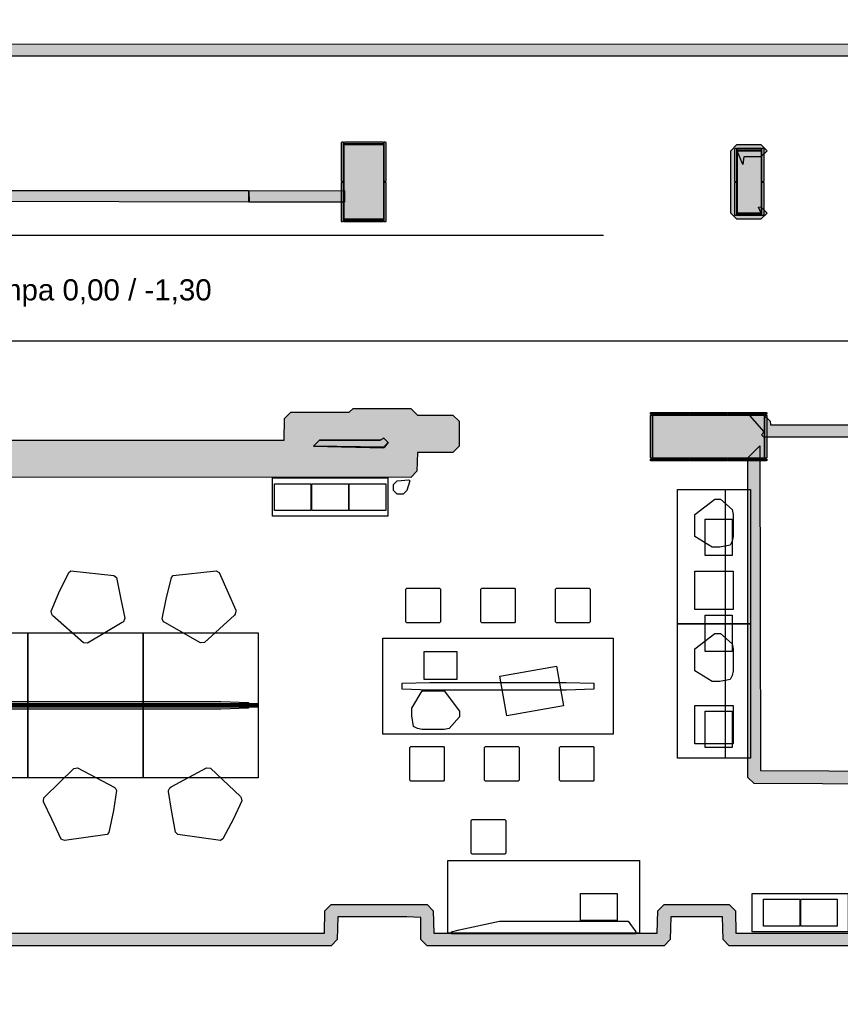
# Model space of a CAD drawing. Header units: millimetres. Extents: x -4985 to 43235, y -185 to 35000.
# Tile 13 of 14: x 17914 to 26467, y 20085 to 30345. Entities that reach past the tile are written whole.
import ezdxf
from ezdxf.enums import TextEntityAlignment as Align

# ---------------------------------------------------------------- set-up
doc = ezdxf.new("R2010")
doc.units = ezdxf.units.MM
for name, color, linetype in [('A-ARREDI', 9, 'Continuous'), ('A-MURI-ESISTENTI', 7, 'Continuous'), ('A-MURI-NUOVI', 40, 'Continuous'), ('A-PILASTRI', 8, 'Continuous'), ('A-TESTI', 7, 'Continuous'), ('A-TRACCE-SEZIONI', 1, 'Continuous')]:
    doc.layers.add(name, color=color, linetype=linetype)
doc.styles.add('VISIO', font='arial.ttf')

msp = doc.modelspace()

# ---------------------------------------------------------------- hatches: boundary and pattern name
at = {"layer": 'A-MURI-ESISTENTI'}
for points in [[(33610, 29635), (33510, 29635), (33445, 29700), (33440, 30045), (32630, 30045), (32625, 29810), (32560, 29745), (32060, 29745), (31995, 29810), (31990, 29965), (29980, 29965), (29975, 29730), (29910, 29665), (29210, 29665), (29145, 29730), (29140, 29965), (17620, 29965), (17615, 30090), (29210, 30095), (29275, 30030), (29280, 29795), (29840, 29795), (29845, 30030), (29910, 30095), (32060, 30095), (32125, 30030), (32130, 29875), (32490, 29875), (32495, 30110), (32560, 30175), (35730, 30175), (35795, 30110), (35800, 29875), (36115, 29880), (36110, 30185), (32340, 30185), (32340, 30345), (32490, 30345), (32500, 30315), (36180, 30315), (36245, 30250), (36245, 29810), (36180, 29745), (35730, 29745), (35665, 29810), (35660, 30045), (33680, 30045), (33675, 29700), (33610, 29635)], [(25640, 28265), (25390, 28265), (25325, 28330), (25325, 28980), (25390, 29045), (25640, 29045), (25705, 28980), (25640, 28915), (25460, 28915), (25450, 28835), (25393, 28980), (25393, 28328), (25643, 28328), (25615, 28390), (25640, 28395), (25705, 28330), (25640, 28265)], [(21300, 28445), (20310, 28445), (20305, 28560), (21300, 28565), (21300, 28445)], [(35540, 25935), (30420, 25935), (30355, 26000), (30350, 26135), (29790, 26135), (29785, 26060), (29720, 25995), (25670, 25995), (25645, 26020), (25673, 26050), (25525, 26220), (25670, 26225), (25735, 26160), (25740, 26125), (29650, 26125), (29655, 26200), (29720, 26265), (30420, 26265), (30485, 26200), (30490, 26065), (33440, 26065), (33445, 26410), (33510, 26475), (33610, 26475), (33675, 26410), (33680, 26065), (35420, 26065), (35540, 25935)], [(21714, 25890), (20975, 25900), (21040, 25965), (21670, 25965), (21710, 25985), (21755, 25940), (21714, 25890)], [(20975, 25900), (21714, 25890), (21710, 25885), (20975, 25900)], [(21755, 25940), (21715, 25890), (21714, 25890), (21755, 25940)]]:
    msp.add_hatch(color=7, dxfattribs=at).paths.add_polyline_path(points)
h = msp.add_hatch(color=7, dxfattribs=at)
h.paths.add_polyline_path([(9110, 20085), (8035, 20090), (8035, 21480), (8110, 21485), (8175, 21550), (8180, 25880), (12150, 25884), (12910, 25885), (12920, 26025), (13210, 26025), (13220, 25965), (16870, 25965), (16875, 26110), (16940, 26175), (17020, 26175), (17090, 26265), (17320, 26265), (17325, 26420), (17390, 26485), (17740, 26485), (17805, 26420), (17810, 25965), (20670, 25965), (20675, 26190), (20740, 26255), (21350, 26255), (21390, 26295), (21990, 26295), (22060, 26225), (22430, 26225), (22495, 26160), (22495, 25900), (22430, 25835), (22060, 25835), (22055, 25640), (21990, 25575), (8470, 25585), (8465, 21250), (8400, 21185), (8045, 21180), (8050, 20215), (9040, 20215), (9045, 20730), (9280, 21015), (9910, 21015), (9975, 20950), (9980, 20825), (12240, 20825), (12245, 21060), (12310, 21125), (13210, 21125), (13275, 21060), (13280, 20825), (16490, 20825), (16495, 21060), (16560, 21125), (17560, 21125), (17625, 21060), (17630, 20825), (21090, 20825), (21095, 21060), (21160, 21125), (22160, 21125), (22225, 21060), (22230, 20825), (24560, 20825), (24565, 21060), (24630, 21125), (25310, 21125), (25375, 21060), (25380, 20825), (26990, 20825), (26995, 22380), (25570, 22385), (25505, 22450), (25505, 25780), (25630, 25905), (25635, 22520), (27060, 22515), (27125, 22450), (27125, 20760), (27060, 20695), (25310, 20695), (25245, 20760), (25240, 20995), (24700, 20995), (24695, 20760), (24630, 20695), (22160, 20695), (22095, 20760), (22095, 20990), (21950, 20995), (21230, 20995), (21225, 20760), (21160, 20695), (17560, 20695), (17495, 20760), (17490, 20995), (16630, 20995), (16625, 20760), (16560, 20695), (13210, 20695), (13145, 20760), (13140, 20995), (12380, 20995), (12375, 20760), (12310, 20695), (9910, 20695), (9845, 20760), (9840, 20885), (9300, 20885), (9175, 20730), (9175, 20150), (9110, 20085)])
h.paths.add_polyline_path([(21715, 25890), (21755, 25940), (21710, 25985), (21670, 25965), (21040, 25965), (20975, 25900), (21710, 25885), (21714, 25890), (21715, 25890)], flags=16)
h.paths.add_polyline_path([(17515, 25890), (17510, 25965), (17380, 25965), (17315, 25900), (17510, 25885), (17510, 25890), (17515, 25890)], flags=16)
at = {"layer": 'A-MURI-NUOVI'}
msp.add_hatch(color=40, dxfattribs=at).paths.add_polyline_path([(20300, 28445), (17595, 28450), (17680, 28565), (20300, 28565), (20300, 28445)])
at = {"layer": 'A-PILASTRI'}
for points in [[(21287, 29071), (21287, 28658), (21273, 28658), (21269, 28662), (21269, 29067), (21273, 29071), (21287, 29071)], [(21705, 29053), (21295, 29053), (21295, 29067), (21299, 29071), (21701, 29071), (21705, 29067), (21705, 29053)], [(21705, 29045), (21705, 28265), (21295, 28265), (21295, 29045), (21705, 29045)], [(21713, 28658), (21713, 29071), (21727, 29071), (21731, 29067), (21731, 28662), (21727, 28658), (21713, 28658)], [(25385, 29005), (25385, 28657), (25371, 28657), (25367, 28661), (25367, 29001), (25371, 29005), (25385, 29005)], [(25643, 28987), (25393, 28987), (25393, 29001), (25397, 29005), (25639, 29005), (25643, 29001), (25643, 28987)], [(25643, 28979), (25643, 28329), (25393, 28329), (25393, 28979), (25643, 28979)], [(25651, 28657), (25651, 29005), (25665, 29005), (25669, 29001), (25669, 28661), (25665, 28657), (25651, 28657)], [(21287, 28652), (21287, 28239), (21273, 28239), (21269, 28243), (21269, 28648), (21273, 28652), (21287, 28652)], [(21713, 28239), (21713, 28652), (21727, 28652), (21731, 28648), (21731, 28243), (21727, 28239), (21713, 28239)], [(25385, 28651), (25385, 28303), (25371, 28303), (25367, 28307), (25367, 28647), (25371, 28651), (25385, 28651)], [(25651, 28303), (25651, 28651), (25665, 28651), (25669, 28647), (25669, 28307), (25665, 28303), (25651, 28303)], [(25393, 28321), (25643, 28321), (25643, 28307), (25639, 28303), (25397, 28303), (25393, 28307), (25393, 28321)], [(21295, 28257), (21705, 28257), (21705, 28243), (21701, 28239), (21299, 28239), (21295, 28243), (21295, 28257)], [(24889, 26233), (24488, 26233), (24488, 26247), (24492, 26251), (24885, 26251), (24889, 26247), (24889, 26233)], [(24506, 26225), (24506, 25775), (24492, 25775), (24488, 25779), (24488, 26221), (24492, 26225), (24506, 26225)], [(25674, 25775), (24514, 25775), (24514, 26225), (25674, 26225), (25674, 25775)], [(25293, 26233), (24895, 26233), (24895, 26247), (24899, 26251), (25289, 26251), (25293, 26247), (25293, 26233)], [(25700, 26233), (25299, 26233), (25299, 26247), (25303, 26251), (25696, 26251), (25700, 26247), (25700, 26233)], [(25682, 25775), (25682, 26225), (25696, 26225), (25700, 26221), (25700, 25779), (25696, 25775), (25682, 25775)], [(24488, 25767), (24889, 25767), (24889, 25753), (24885, 25749), (24492, 25749), (24488, 25753), (24488, 25767)], [(24895, 25767), (25293, 25767), (25293, 25753), (25289, 25749), (24899, 25749), (24895, 25753), (24895, 25767)], [(25299, 25767), (25700, 25767), (25700, 25753), (25696, 25749), (25303, 25749), (25299, 25753), (25299, 25767)]]:
    msp.add_hatch(color=8, dxfattribs=at).paths.add_polyline_path(points)

# ---------------------------------------------------------------- linework, layer by layer
at = {"layer": 'A-ARREDI'}
for points in [[(21750, 25570), (21750, 25170), (20550, 25170), (20550, 25570), (21750, 25570)], [(21750, 25570), (21750, 25170), (20550, 25170), (20550, 25570), (21750, 25570)], [(21850, 25400), (21810, 25440), (21810, 25500), (21850, 25540), (21970, 25550), (21980, 25540), (21950, 25440), (21910, 25400), (21850, 25400)], [(21850, 25400), (21810, 25440), (21810, 25500), (21850, 25540), (21970, 25550), (21980, 25540), (21950, 25440), (21910, 25400), (21850, 25400)], [(20950, 25510), (20950, 25230), (20570, 25230), (20570, 25510), (20950, 25510)], [(20950, 25510), (20950, 25230), (20570, 25230), (20570, 25510), (20950, 25510)], [(20950, 25510), (20950, 25230), (20570, 25230), (20570, 25510), (20950, 25510)], [(20950, 25510), (20950, 25230), (20570, 25230), (20570, 25510), (20950, 25510)], [(21340, 25510), (21340, 25230), (20960, 25230), (20960, 25510), (21340, 25510)], [(21340, 25510), (21340, 25230), (20960, 25230), (20960, 25510), (21340, 25510)], [(21340, 25510), (21340, 25230), (20960, 25230), (20960, 25510), (21340, 25510)], [(21340, 25510), (21340, 25230), (20960, 25230), (20960, 25510), (21340, 25510)], [(21730, 25510), (21730, 25230), (21350, 25230), (21350, 25510), (21730, 25510)], [(21730, 25510), (21730, 25230), (21350, 25230), (21350, 25510), (21730, 25510)], [(21730, 25510), (21730, 25230), (21350, 25230), (21350, 25510), (21730, 25510)], [(21730, 25510), (21730, 25230), (21350, 25230), (21350, 25510), (21730, 25510)], [(24770, 25450), (25530, 25450), (25530, 24050), (24770, 24050), (24770, 25450)], [(24770, 25450), (25530, 25450), (25530, 24050), (24770, 24050), (24770, 25450)], [(25270, 25450), (25530, 25450), (25530, 22650), (25270, 22650), (25270, 25450)], [(25270, 25450), (25530, 25450), (25530, 22650), (25270, 22650), (25270, 25450)], [(25350, 24960), (25340, 24910), (25320, 24870), (25210, 24850), (25130, 24850), (24950, 24960), (24950, 25190), (25160, 25350), (25220, 25350), (25340, 25240), (25350, 25190), (25350, 24960)], [(25350, 24960), (25340, 24910), (25320, 24870), (25210, 24850), (25130, 24850), (24950, 24960), (24950, 25190), (25160, 25350), (25220, 25350), (25340, 25240), (25350, 25190), (25350, 24960)], [(25340, 24760), (25060, 24760), (25060, 25140), (25340, 25140), (25340, 24760)], [(25340, 24760), (25060, 24760), (25060, 25140), (25340, 25140), (25340, 24760)], [(18895, 24554), (18923, 24531), (18970, 24305), (19010, 24110), (19008, 24100), (18995, 24071), (18984, 24062), (18620, 23849), (18580, 23853), (18258, 24138), (18249, 24149), (18243, 24180), (18323, 24373), (18426, 24583), (18448, 24601), (18895, 24554)], [(18895, 24554), (18923, 24531), (18970, 24305), (19010, 24110), (19008, 24100), (18995, 24071), (18984, 24062), (18620, 23849), (18580, 23853), (18258, 24138), (18249, 24149), (18243, 24180), (18323, 24373), (18426, 24583), (18448, 24601), (18895, 24554)], [(19962, 24602), (19994, 24585), (20087, 24374), (20166, 24191), (20167, 24181), (20160, 24150), (20152, 24139), (19840, 23855), (19800, 23851), (19426, 24063), (19415, 24072), (19401, 24101), (19440, 24306), (19497, 24533), (19515, 24555), (19962, 24602)], [(19962, 24602), (19994, 24585), (20087, 24374), (20166, 24191), (20167, 24181), (20160, 24150), (20152, 24139), (19840, 23855), (19800, 23851), (19426, 24063), (19415, 24072), (19401, 24101), (19440, 24306), (19497, 24533), (19515, 24555), (19962, 24602)], [(25350, 24600), (25350, 24200), (24950, 24200), (24950, 24600), (25350, 24600)], [(25350, 24600), (25350, 24200), (24950, 24200), (24950, 24600), (25350, 24600)], [(21950, 24060), (21940, 24070), (21940, 24410), (21950, 24420), (22290, 24420), (22300, 24410), (22300, 24070), (22290, 24060), (21950, 24060)], [(21950, 24060), (21940, 24070), (21940, 24410), (21950, 24420), (22290, 24420), (22300, 24410), (22300, 24070), (22290, 24060), (21950, 24060)], [(22730, 24060), (22720, 24070), (22720, 24410), (22730, 24420), (23070, 24420), (23080, 24410), (23080, 24070), (23070, 24060), (22730, 24060)], [(22730, 24060), (22720, 24070), (22720, 24410), (22730, 24420), (23070, 24420), (23080, 24410), (23080, 24070), (23070, 24060), (22730, 24060)], [(23510, 24060), (23500, 24070), (23500, 24410), (23510, 24420), (23850, 24420), (23860, 24410), (23860, 24070), (23850, 24060), (23510, 24060)], [(23510, 24060), (23500, 24070), (23500, 24410), (23510, 24420), (23850, 24420), (23860, 24410), (23860, 24070), (23850, 24060), (23510, 24060)], [(25340, 23760), (25060, 23760), (25060, 24140), (25340, 24140), (25340, 23760)], [(25340, 23760), (25060, 23760), (25060, 24140), (25340, 24140), (25340, 23760)], [(24770, 24050), (25530, 24050), (25530, 22650), (24770, 22650), (24770, 24050)], [(24770, 24050), (25530, 24050), (25530, 22650), (24770, 22650), (24770, 24050)], [(18000, 23955), (18000, 23195), (16800, 23195), (16800, 23955), (18000, 23955)], [(18000, 23955), (18000, 23195), (16800, 23195), (16800, 23955), (18000, 23955)], [(19200, 23955), (19200, 23195), (18000, 23195), (18000, 23955), (19200, 23955)], [(19200, 23955), (19200, 23195), (18000, 23195), (18000, 23955), (19200, 23955)], [(20400, 23955), (20400, 23195), (19200, 23195), (19200, 23955), (20400, 23955)], [(20400, 23955), (20400, 23195), (19200, 23195), (19200, 23955), (20400, 23955)], [(25350, 23560), (25340, 23510), (25320, 23470), (25210, 23450), (25130, 23450), (24950, 23560), (24950, 23790), (25160, 23950), (25220, 23950), (25340, 23840), (25350, 23790), (25350, 23560)], [(25350, 23560), (25340, 23510), (25320, 23470), (25210, 23450), (25130, 23450), (24950, 23560), (24950, 23790), (25160, 23950), (25220, 23950), (25340, 23840), (25350, 23790), (25350, 23560)], [(21700, 22900), (21700, 23900), (24100, 23900), (24100, 22900), (21700, 22900)], [(21700, 22900), (21700, 23900), (24100, 23900), (24100, 22900), (21700, 22900)], [(22470, 23760), (22470, 23470), (22130, 23470), (22130, 23760), (22470, 23760)], [(22470, 23760), (22470, 23470), (22130, 23470), (22130, 23760), (22470, 23760)], [(22991, 23091), (22918, 23505), (23509, 23609), (23582, 23195), (22991, 23091)], [(22991, 23091), (22918, 23505), (23509, 23609), (23582, 23195), (22991, 23091)], [(22190, 23360), (21900, 23370), (21900, 23430), (22190, 23440), (23610, 23440), (23900, 23430), (23900, 23370), (23610, 23360), (22190, 23360)], [(22190, 23360), (21900, 23370), (21900, 23430), (22190, 23440), (23610, 23440), (23900, 23430), (23900, 23370), (23610, 23360), (22190, 23360)], [(22110, 22950), (22060, 22960), (22020, 22980), (22000, 23090), (22000, 23170), (22110, 23350), (22340, 23350), (22500, 23140), (22500, 23080), (22390, 22960), (22340, 22950), (22110, 22950)], [(22110, 22950), (22060, 22960), (22020, 22980), (22000, 23090), (22000, 23170), (22110, 23350), (22340, 23350), (22500, 23140), (22500, 23080), (22390, 22960), (22340, 22950), (22110, 22950)], [(16800, 23180), (16800, 23220), (18000, 23220), (18000, 23180), (16800, 23180)], [(16800, 23180), (16800, 23220), (18000, 23220), (18000, 23180), (16800, 23180)], [(16800, 22445), (16800, 23205), (18000, 23205), (18000, 22445), (16800, 22445)], [(16800, 22445), (16800, 23205), (18000, 23205), (18000, 22445), (16800, 22445)], [(17790, 23160), (17500, 23170), (17500, 23230), (17790, 23240), (20010, 23240), (20300, 23230), (20300, 23170), (20010, 23160), (17790, 23160)], [(17790, 23160), (17500, 23170), (17500, 23230), (17790, 23240), (20010, 23240), (20300, 23230), (20300, 23170), (20010, 23160), (17790, 23160)], [(18000, 23180), (18000, 23220), (19200, 23220), (19200, 23180), (18000, 23180)], [(18000, 23180), (18000, 23220), (19200, 23220), (19200, 23180), (18000, 23180)], [(18000, 22445), (18000, 23205), (19200, 23205), (19200, 22445), (18000, 22445)], [(18000, 22445), (18000, 23205), (19200, 23205), (19200, 22445), (18000, 22445)], [(19200, 23180), (19200, 23220), (20400, 23220), (20400, 23180), (19200, 23180)], [(19200, 23180), (19200, 23220), (20400, 23220), (20400, 23180), (19200, 23180)], [(19200, 22445), (19200, 23205), (20400, 23205), (20400, 22445), (19200, 22445)], [(19200, 22445), (19200, 23205), (20400, 23205), (20400, 22445), (19200, 22445)], [(25350, 23200), (25350, 22800), (24950, 22800), (24950, 23200), (25350, 23200)], [(25350, 23200), (25350, 22800), (24950, 22800), (24950, 23200), (25350, 23200)], [(25340, 22760), (25060, 22760), (25060, 23140), (25340, 23140), (25340, 22760)], [(25340, 22760), (25060, 22760), (25060, 23140), (25340, 23140), (25340, 22760)], [(21990, 22410), (21980, 22420), (21980, 22760), (21990, 22770), (22330, 22770), (22340, 22760), (22340, 22420), (22330, 22410), (21990, 22410)], [(21990, 22410), (21980, 22420), (21980, 22760), (21990, 22770), (22330, 22770), (22340, 22760), (22340, 22420), (22330, 22410), (21990, 22410)], [(22770, 22410), (22760, 22420), (22760, 22760), (22770, 22770), (23110, 22770), (23120, 22760), (23120, 22420), (23110, 22410), (22770, 22410)], [(22770, 22410), (22760, 22420), (22760, 22760), (22770, 22770), (23110, 22770), (23120, 22760), (23120, 22420), (23110, 22410), (22770, 22410)], [(23550, 22410), (23540, 22420), (23540, 22760), (23550, 22770), (23890, 22770), (23900, 22760), (23900, 22420), (23890, 22410), (23550, 22410)], [(23550, 22410), (23540, 22420), (23540, 22760), (23550, 22770), (23890, 22770), (23900, 22760), (23900, 22420), (23890, 22410), (23550, 22410)], [(18381, 21791), (18348, 21807), (18249, 22015), (18163, 22195), (18161, 22205), (18167, 22236), (18176, 22247), (18477, 22542), (18517, 22548), (18898, 22349), (18910, 22340), (18924, 22312), (18892, 22106), (18844, 21877), (18827, 21854), (18381, 21791)], [(18381, 21791), (18348, 21807), (18249, 22015), (18163, 22195), (18161, 22205), (18167, 22236), (18176, 22247), (18477, 22542), (18517, 22548), (18898, 22349), (18910, 22340), (18924, 22312), (18892, 22106), (18844, 21877), (18827, 21854), (18381, 21791)], [(19564, 21855), (19537, 21879), (19498, 22107), (19465, 22303), (19466, 22313), (19480, 22342), (19492, 22350), (19863, 22550), (19903, 22545), (20215, 22249), (20223, 22237), (20229, 22206), (20142, 22017), (20032, 21810), (20009, 21793), (19564, 21855)], [(19564, 21855), (19537, 21879), (19498, 22107), (19465, 22303), (19466, 22313), (19480, 22342), (19492, 22350), (19863, 22550), (19903, 22545), (20215, 22249), (20223, 22237), (20229, 22206), (20142, 22017), (20032, 21810), (20009, 21793), (19564, 21855)], [(22630, 21650), (22620, 21660), (22620, 22000), (22630, 22010), (22970, 22010), (22980, 22000), (22980, 21660), (22970, 21650), (22630, 21650)], [(22630, 21650), (22620, 21660), (22620, 22000), (22630, 22010), (22970, 22010), (22980, 22000), (22980, 21660), (22970, 21650), (22630, 21650)], [(24375, 21585), (24375, 20825), (22375, 20825), (22375, 21585), (24375, 21585)], [(24375, 21585), (24375, 20825), (22375, 20825), (22375, 21585), (24375, 21585)], [(23760, 20960), (23760, 21240), (24140, 21240), (24140, 20960), (23760, 20960)], [(23760, 20960), (23760, 21240), (24140, 21240), (24140, 20960), (23760, 20960)], [(25550, 20840), (25550, 21240), (26550, 21240), (26550, 20840), (25550, 20840)], [(25550, 20840), (25550, 21240), (26550, 21240), (26550, 20840), (25550, 20840)], [(25665, 20900), (25665, 21180), (26045, 21180), (26045, 20900), (25665, 20900)], [(25665, 20900), (25665, 21180), (26045, 21180), (26045, 20900), (25665, 20900)], [(25665, 20900), (25665, 21180), (26045, 21180), (26045, 20900), (25665, 20900)], [(25665, 20900), (25665, 21180), (26045, 21180), (26045, 20900), (25665, 20900)], [(26055, 20900), (26055, 21180), (26435, 21180), (26435, 20900), (26055, 20900)], [(26055, 20900), (26055, 21180), (26435, 21180), (26435, 20900), (26055, 20900)], [(26055, 20900), (26055, 21180), (26435, 21180), (26435, 20900), (26055, 20900)], [(26055, 20900), (26055, 21180), (26435, 21180), (26435, 20900), (26055, 20900)], [(24255, 20950), (24335, 20840), (24335, 20820), (22415, 20820), (22415, 20840), (22495, 20860), (22915, 20950), (24255, 20950)], [(24255, 20950), (24335, 20840), (24335, 20820), (22415, 20820), (22415, 20840), (22495, 20860), (22915, 20950), (24255, 20950)]]:
    msp.add_lwpolyline(points, close=True, dxfattribs=at)
at = {"layer": 'A-MURI-ESISTENTI'}
for points in [[(29140, 29965), (17620, 29965), (17615, 30090), (29210, 30095)], [(17810, 25965), (20670, 25965), (20675, 26190), (20740, 26255), (21350, 26255), (21390, 26295), (21990, 26295), (22060, 26225), (22430, 26225), (22495, 26160), (22495, 25900), (22430, 25835), (22060, 25835), (22055, 25640), (21990, 25575), (8470, 25585)], [(29720, 25995), (25670, 25995), (25645, 26020), (25673, 26050), (25525, 26220), (25670, 26225), (25735, 26160), (25740, 26125), (29650, 26125)], [(26995, 22380), (25570, 22385), (25505, 22450), (25505, 25780), (25630, 25905), (25635, 22520), (27060, 22515)], [(17630, 20825), (21090, 20825), (21095, 21060), (21160, 21125), (22160, 21125), (22225, 21060), (22230, 20825), (24560, 20825), (24565, 21060), (24630, 21125), (25310, 21125), (25375, 21060), (25380, 20825), (26990, 20825)], [(27060, 20695), (25310, 20695), (25245, 20760), (25240, 20995), (24700, 20995), (24695, 20760), (24630, 20695), (22160, 20695), (22095, 20760), (22095, 20990), (21950, 20995), (21230, 20995), (21225, 20760), (21160, 20695), (17560, 20695)]]:
    msp.add_lwpolyline(points, dxfattribs=at)
for points in [[(25640, 28265), (25390, 28265), (25325, 28330), (25325, 28980), (25390, 29045), (25640, 29045), (25705, 28980), (25640, 28915), (25460, 28915), (25450, 28835), (25393, 28980), (25393, 28328), (25643, 28328), (25615, 28390), (25640, 28395), (25705, 28330), (25640, 28265)], [(21300, 28445), (20310, 28445), (20305, 28560), (21300, 28565), (21300, 28445)], [(21715, 25890), (21755, 25940), (21710, 25985), (21670, 25965), (21040, 25965), (20975, 25900), (21710, 25885), (21714, 25890), (21715, 25890)], [(21714, 25890), (20975, 25900), (21040, 25965), (21670, 25965), (21710, 25985), (21755, 25940), (21714, 25890)], [(20975, 25900), (21714, 25890), (21710, 25885), (20975, 25900)], [(21755, 25940), (21715, 25890), (21714, 25890), (21755, 25940)]]:
    msp.add_lwpolyline(points, close=True, dxfattribs=at)
at = {"layer": 'A-MURI-NUOVI'}
msp.add_lwpolyline([(20300, 28445), (17595, 28450), (17680, 28565), (20300, 28565), (20300, 28445)], close=True, dxfattribs=at)
at = {"layer": 'A-PILASTRI'}
for points in [[(21287, 29071), (21287, 28658), (21273, 28658), (21269, 28662), (21269, 29067), (21273, 29071), (21287, 29071)], [(21705, 29053), (21295, 29053), (21295, 29067), (21299, 29071), (21701, 29071), (21705, 29067), (21705, 29053)], [(21705, 29045), (21705, 28265), (21295, 28265), (21295, 29045), (21705, 29045)], [(21713, 28658), (21713, 29071), (21727, 29071), (21731, 29067), (21731, 28662), (21727, 28658), (21713, 28658)], [(25385, 29005), (25385, 28657), (25371, 28657), (25367, 28661), (25367, 29001), (25371, 29005), (25385, 29005)], [(25643, 28987), (25393, 28987), (25393, 29001), (25397, 29005), (25639, 29005), (25643, 29001), (25643, 28987)], [(25643, 28979), (25643, 28329), (25393, 28329), (25393, 28979), (25643, 28979)], [(25651, 28657), (25651, 29005), (25665, 29005), (25669, 29001), (25669, 28661), (25665, 28657), (25651, 28657)], [(21287, 28652), (21287, 28239), (21273, 28239), (21269, 28243), (21269, 28648), (21273, 28652), (21287, 28652)], [(21713, 28239), (21713, 28652), (21727, 28652), (21731, 28648), (21731, 28243), (21727, 28239), (21713, 28239)], [(25385, 28651), (25385, 28303), (25371, 28303), (25367, 28307), (25367, 28647), (25371, 28651), (25385, 28651)], [(25651, 28303), (25651, 28651), (25665, 28651), (25669, 28647), (25669, 28307), (25665, 28303), (25651, 28303)], [(25393, 28321), (25643, 28321), (25643, 28307), (25639, 28303), (25397, 28303), (25393, 28307), (25393, 28321)], [(21295, 28257), (21705, 28257), (21705, 28243), (21701, 28239), (21299, 28239), (21295, 28243), (21295, 28257)], [(24889, 26233), (24488, 26233), (24488, 26247), (24492, 26251), (24885, 26251), (24889, 26247), (24889, 26233)], [(24506, 26225), (24506, 25775), (24492, 25775), (24488, 25779), (24488, 26221), (24492, 26225), (24506, 26225)], [(25674, 25775), (24514, 25775), (24514, 26225), (25674, 26225), (25674, 25775)], [(25293, 26233), (24895, 26233), (24895, 26247), (24899, 26251), (25289, 26251), (25293, 26247), (25293, 26233)], [(25700, 26233), (25299, 26233), (25299, 26247), (25303, 26251), (25696, 26251), (25700, 26247), (25700, 26233)], [(25682, 25775), (25682, 26225), (25696, 26225), (25700, 26221), (25700, 25779), (25696, 25775), (25682, 25775)], [(24488, 25767), (24889, 25767), (24889, 25753), (24885, 25749), (24492, 25749), (24488, 25753), (24488, 25767)], [(24895, 25767), (25293, 25767), (25293, 25753), (25289, 25749), (24899, 25749), (24895, 25753), (24895, 25767)], [(25299, 25767), (25700, 25767), (25700, 25753), (25696, 25749), (25303, 25749), (25299, 25753), (25299, 25767)]]:
    msp.add_lwpolyline(points, close=True, dxfattribs=at)
at = {"layer": 'A-TRACCE-SEZIONI'}
for p, q in [((8000, 28100), (24000, 28100)), ((9000, 27000), (43000, 27000))]:
    msp.add_line(p, q, dxfattribs=at)

# ---------------------------------------------------------------- texts
at = {"layer": 'A-TESTI', "style": 'VISIO'}
msp.add_text('Rampa 0,00 / -1,30', height=220, dxfattribs=at).set_placement((18600, 27530), align=Align.MIDDLE_CENTER)

doc.saveas('drawing.dxf')
